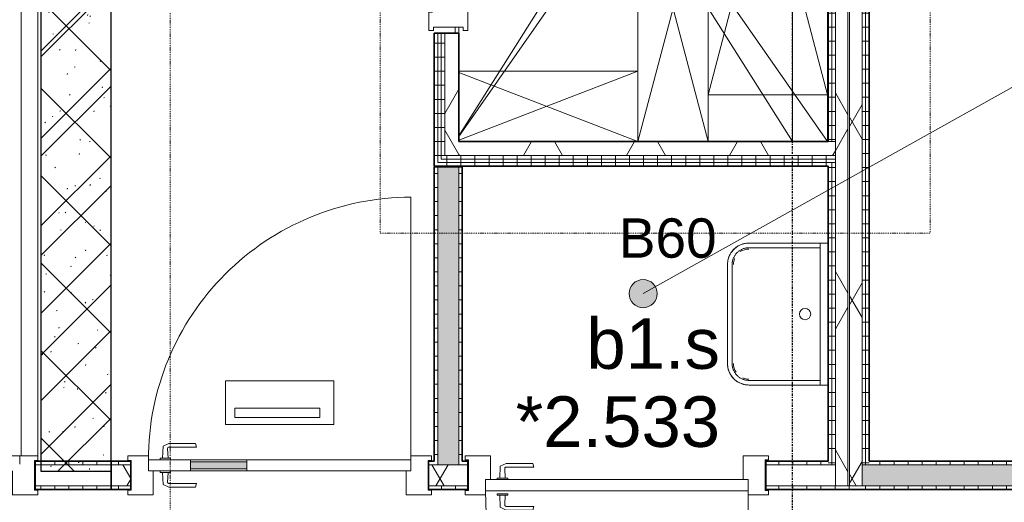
# Model space of a CAD drawing. Header units: millimetres. Extents: x -80560 to 110805, y -11020 to 52719.
# Tile 132 of 182: x 59145 to 62649, y 39604 to 41321. Entities that reach past the tile are written whole.
import ezdxf

# ---------------------------------------------------------------- set-up
doc = ezdxf.new("R2010")
doc.units = ezdxf.units.MM
doc.linetypes.add('CENTER2', pattern=[20, 8, -4, 4, -4])
doc.linetypes.add('DASHDOT2', pattern=[8, 4, -2, 0, -2])
for name, color, linetype, lineweight in [('A-ANNO-NOTE', 131, 'Continuous', 18), ('A-AREA-IDEN', 2, 'Continuous', 9), ('A-DETL', 90, 'Continuous', 18), ('A-DETL-GENF', 92, 'Continuous', 18), ('A-DETL-MBND', 5, 'Continuous', 18), ('A-DOOR', 31, 'Continuous', 18), ('A-FLOR', 192, 'Continuous', 18), ('A-FLOR-OTLN', 51, 'Continuous', 18), ('A-GLAZ', 151, 'Continuous', 18), ('A-GLAZ-IDEN', 152, 'Continuous', 18), ('A-WALL', 113, 'Continuous', 35), ('A-WALL-PATT', 111, 'Continuous', 35), ('I-WALL', 2, 'Continuous', 18), ('P-SANR-FIXT', 6, 'Continuous', 18), ('S-GRID', 1, 'Continuous', 9)]:
    doc.layers.add(name, color=color, linetype=linetype, lineweight=lineweight)
doc.styles.add('Arial', font='arial.ttf', dxfattribs={"height": 180})
doc.styles.add('Arial_1', font='arial.ttf', dxfattribs={"height": 140})
pattern_1 = [(90, (60746.07, 39650), (-50, -2e-13), [])]
pattern_2 = [(60, (24894.82, 0), (-274.963, 158.75), []), (120, (24894.82, 0), (-274.963, -158.75), [])]
pattern_3 = [(3e-13, (62022.32, 43744.75), (-2e-13, 50), [])]
pattern_4 = [(180, (60719.82, 40273.75), (1e-13, -50), [])]
pattern_5 = [(90, (61364.82, 40800), (-50, -2e-13), [])]
pattern_6 = [(270, (70106.07, 39750), (50, 2e-13), [])]
pattern_7 = [(270, (57919.82, 39750), (50, -4e-13), [])]
pattern_8 = [(2e-13, (60619.82, 41837.5), (-2e-13, 50), [])]

# ---------------------------------------------------------------- blocks, each defined once
blk = doc.blocks.new('19112_SW_LeonardoCollege_R2020_rvt-1-DO_02 tweede verdieping')
at = {"layer": 'A-WALL-PATT', "lineweight": 5}
h = blk.add_hatch(dxfattribs=at)
h.set_pattern_fill('FP_176', color=10, angle=45, style=0, pattern_type=2)
h.set_pattern_definition([(135, (34575, 43632.5), (-155.563, -155.563), []), (225, (34575, 43632.5), (155.563, -155.563), [])])
h.paths.add_polyline_path([(34575, 39715), (34575, 47550), (34325, 47550), (34325, 39715)], flags=0)
at = {"color": 10, "lineweight": 5}
for p, q in [((35812.5, 40907.3), (37000, 42787.5)), ((35812.5, 42767.7), (37000, 40887.5))]:
    blk.add_line(p, q, dxfattribs=at)
at = {"layer": 'A-FLOR', "color": 250, "lineweight": 9}
blk.add_line((37000, 42787.5), (37000, 40887.5), dxfattribs=at)
at = {"layer": 'I-WALL', "color": 50, "lineweight": 25}
for p, q in [((34325, 47550), (34325, 39715)), ((34575, 39715), (34575, 47550)), ((34325, 39715), (34575, 39715))]:
    blk.add_line(p, q, dxfattribs=at)
blk = doc.blocks.new('95251-Leonardo College Leiden_rvt-1-DO_02 tweede verdieping')
at = {"layer": 'A-WALL-PATT', "lineweight": 9}
h = blk.add_hatch(dxfattribs=at)
h.set_pattern_fill('FP_187', color=55, style=0, pattern_type=2)
h.set_pattern_definition([(45, (0, 0), (-176.7767, 176.7767), []), (17, (0, 0), (51.37877, 156.87645), [3.353, -159.647, 3.353, -88.647, -134]), (17, (0, 0), (51.37877, 156.87645), [-255, 3.353, -130.647]), (48, (0, 0), (-36.014, 160.26226), [3.353, -158.647, 3.353, -160.647, -132]), (48, (0, 0), (-36.014, 160.26226), [-326, 3.353, -128.647]), (71, (0, 0), (-94.825, 133.12483), [3.353, -156.647, 3.353, -87.247, -131]), (71, (0, 0), (-94.825, 133.12483), [-250.6, 3.353, -127.647])])
h.paths.add_polyline_path([(34325, 39715), (34575, 39715), (34575, 43437.5), (34570, 43437.5), (34570, 43487.5), (34330, 43487.5), (34330, 43437.5), (34325, 43437.5), (34325, 39749.4)], flags=0)
at = {"layer": 'A-WALL', "color": 130, "lineweight": 5}
for p, q in [((34325, 43437.5), (34325, 39715)), ((34575, 39715), (34575, 43437.5)), ((34325, 39715), (34575, 39715))]:
    blk.add_line(p, q, dxfattribs=at)
blk = doc.blocks.new('32_n3o_deur_enkel - 90x139_17_K_930_2410x1080-34136921-DO_02 tweede verdieping')
at = {"layer": 'A-GLAZ'}
for p, q in [((-540, 69.5), (-450, 69.5)), ((-540, 54.5), (-540, 69.5)), ((-528, 54.5), (-540, 54.5)), ((-528, -54.5), (-528, 54.5)), ((-450, 69.5), (-450, -15.5)), ((450, 69.5), (540, 69.5)), ((450, -15.5), (450, 69.5)), ((528, 54.5), (528, -54.5)), ((540, 54.5), (528, 54.5)), ((540, 69.5), (540, 54.5)), ((-540, -54.5), (-528, -54.5)), ((-540, -69.5), (-540, -54.5)), ((-467, -69.5), (-540, -69.5)), ((-467, -55.5), (-467, -69.5)), ((467, -69.5), (467, -55.5)), ((540, -69.5), (467, -69.5)), ((528, -54.5), (540, -54.5)), ((540, -54.5), (540, -69.5))]:
    blk.add_line(p, q, dxfattribs=at)
blk = doc.blocks.new('30_n3o_deur_dicht - 40mm_draai_LS-31987325-DO_02 tweede verdieping')
at = {"layer": 'A-DOOR'}
for p, q in [((-934, -40), (-934, 0)), ((-934, 0), (0, 0)), ((0, 0), (0, -40)), ((0, -40), (-934, -40))]:
    blk.add_line(p, q, dxfattribs=at)
blk = doc.blocks.new('30_n3o_beslag_deurkruk_met_schild - std-887349-DO_02 tweede verdieping')
at = {"layer": 'A-DOOR'}
for p, q in [((-10, 5), (-7.8, 48.4)), ((-7.8, 48.4), (12.7, 58)), ((8.3, 39.7), (10, 5)), ((12.7, 58), (108, 58)), ((111, 45), (13.3, 45)), ((108, 58), (111, 45)), ((18.5, 5), (-18.5, 5)), ((-18.5, 5), (-18.5, 0)), ((18.5, 0), (18.5, 5))]:
    blk.add_line(p, q, dxfattribs=at)
at = {"layer": 'A-DOOR', "flags": 128}
blk.add_lwpolyline([(13.3, 45), (11.3, 44.6), (9.6, 43.4), (8.6, 41.7), (8.3, 39.7)], dxfattribs=at)
blk = doc.blocks.new('30_n3o_beslag_deurkruk_met_schild - std-V364-DO_02 tweede verdieping')
at = {"layer": 'A-DOOR'}
for p, q in [((18.5, 0), (-18.5, 0)), ((-18.5, 0), (-18.5, -5)), ((18.5, -5), (18.5, 0)), ((-18.5, -5), (18.5, -5)), ((-7.8, -48.4), (-10, -5)), ((10, -5), (8.3, -39.7)), ((12.7, -58), (-7.8, -48.4)), ((108, -58), (12.7, -58)), ((13.3, -45), (111, -45)), ((111, -45), (108, -58))]:
    blk.add_line(p, q, dxfattribs=at)
at = {"layer": 'A-DOOR', "flags": 128}
blk.add_lwpolyline([(8.3, -39.7), (8.6, -41.7), (9.6, -43.4), (11.3, -44.6), (13.3, -45)], dxfattribs=at)
blk = doc.blocks.new('00_n3o_symbool_swingangle - std-31756284-DO_02 tweede verdieping')
at = {"layer": 'A-DOOR'}
blk.add_line((-415, 10), (-415, 944), dxfattribs=at)
blk.add_arc((-415, 10), 934, 360, 90, dxfattribs=at)
blk = doc.blocks.new('32_n3o_deur_enkel - 90x139_17_K_930_2410x1080_deur vv glasstrook_Deur_ extra kierdichting en valdorpel-34136920-DO_02 tweede verdieping')
at = {"layer": 'A-GLAZ'}
for p, q in [((-467, 69.5), (-540, 69.5)), ((-540, 69.5), (-540, 52.5)), ((-540, 52.5), (-528, 52.5)), ((-528, 52.5), (-528, -52.5)), ((-467, 55.5), (-467, 69.5)), ((540, 69.5), (467, 69.5)), ((467, 69.5), (467, 55.5)), ((528, -52.5), (528, 52.5)), ((528, 52.5), (540, 52.5)), ((540, 52.5), (540, 69.5)), ((-450, -69.5), (-450, 15.5)), ((450, 15.5), (450, -69.5)), ((-528, -52.5), (-540, -52.5)), ((-540, -52.5), (-540, -69.5)), ((-540, -69.5), (-450, -69.5)), ((450, -69.5), (540, -69.5)), ((540, -52.5), (528, -52.5)), ((540, -69.5), (540, -52.5))]:
    blk.add_line(p, q, dxfattribs=at)
blk = doc.blocks.new('30_n3o_deur_glasstrook - 40mm_draai_LS-32157152-DO_02 tweede verdieping')
at = {"layer": 'A-DOOR'}
blk.add_hatch(color=256, dxfattribs=at).paths.add_polyline_path([(-584, 8), (-584, 32), (-784, 32), (-784, 8)], flags=0)
for p, q in [((-660.1, 165), (-660.1, 320.7)), ((-660.1, 320.7), (-273.9, 320.7)), ((-273.9, 320.7), (-273.9, 165)), ((-626.8, 190), (-626.8, 223.3)), ((-626.8, 223.3), (-323.9, 223.3)), ((-323.9, 223.3), (-323.9, 190)), ((-323.9, 190), (-626.8, 190)), ((-273.9, 165), (-660.1, 165)), ((-784, 40), (-934, 40)), ((-934, 40), (-934, 0)), ((-784, 0), (-784, 40)), ((-784, 40), (-584, 40)), ((0, 40), (-584, 40)), ((-584, 40), (-584, 0)), ((0, 0), (0, 40)), ((-934, 0), (-784, 0)), ((-584, 32), (-784, 32)), ((-784, 32), (-784, 8)), ((-784, 8), (-584, 8)), ((-584, 0), (-784, 0)), ((-584, 8), (-584, 32)), ((-584, 0), (0, 0))]:
    blk.add_line(p, q, dxfattribs=at)
blk = doc.blocks.new('30_n3o_beslag_deurkruk_met_schild - std-875116-DO_02 tweede verdieping')
at = {"layer": 'A-DOOR'}
for p, q in [((-18.5, 0), (-18.5, -5)), ((18.5, -5), (18.5, 0)), ((-18.5, -5), (18.5, -5)), ((-7.8, -48.4), (-10, -5)), ((10, -5), (8.3, -39.7)), ((12.7, -58), (-7.8, -48.4)), ((108, -58), (12.7, -58)), ((13.3, -45), (111, -45)), ((111, -45), (108, -58))]:
    blk.add_line(p, q, dxfattribs=at)
at = {"layer": 'A-DOOR', "flags": 128}
blk.add_lwpolyline([(8.3, -39.7), (8.6, -41.7), (9.6, -43.4), (11.3, -44.6), (13.3, -45)], dxfattribs=at)
blk = doc.blocks.new('00_n3o_symbool_swingangle - std-31742550-DO_02 tweede verdieping')
at = {"layer": 'A-DOOR'}
blk.add_line((-415, 0), (-415, -934), dxfattribs=at)
blk.add_arc((-415, 0), 934, 270, 0, dxfattribs=at)
blk = doc.blocks.new('32_n3o_deur_enkel met zijlicht - 90x139_17_K_980_2410x2555_deur volglas_60 min_zs_noodtrap-34330938-DO_02 tweede verdieping')
at = {"layer": 'A-GLAZ'}
for p, q in [((-1277.5, 69.5), (-1187.5, 69.5)), ((-1277.5, 52.5), (-1277.5, 69.5)), ((-1265.5, 52.5), (-1277.5, 52.5)), ((-1265.5, -52.5), (-1265.5, 52.5)), ((-1187.5, 69.5), (-1187.5, -15.5)), ((-132.5, 69.5), (-1187.5, 69.5)), ((-132.5, 69.5), (-42.5, 69.5)), ((-132.5, -15.5), (-132.5, 69.5)), ((-42.5, 69.5), (-42.5, -15.5)), ((1187.5, 69.5), (1277.5, 69.5)), ((1187.5, -15.5), (1187.5, 69.5)), ((1265.5, 52.5), (1265.5, -52.5)), ((1277.5, 52.5), (1265.5, 52.5)), ((1277.5, 69.5), (1277.5, 52.5)), ((-1277.5, -52.5), (-1265.5, -52.5)), ((-1277.5, -69.5), (-1277.5, -52.5)), ((-1212.5, -69.5), (-1277.5, -69.5)), ((-1212.5, -39.5), (-1212.5, -69.5)), ((-1212.5, -69.5), (-107.5, -69.5)), ((-107.5, -69.5), (-107.5, -39.5)), ((-67.5, -69.5), (-107.5, -69.5)), ((-67.5, -55.5), (-67.5, -69.5)), ((1212.5, -69.5), (1212.5, -55.5)), ((1277.5, -69.5), (1212.5, -69.5)), ((1265.5, -52.5), (1277.5, -52.5)), ((1277.5, -52.5), (1277.5, -69.5))]:
    blk.add_line(p, q, dxfattribs=at)
blk = doc.blocks.new('32_n3o_deur_enkel - 90x139_25_K_980_2410x1114_60-32487466-DO_02 tweede verdieping')
at = {"layer": 'A-GLAZ'}
for p, q in [((-490, 63.25), (-555, 63.25)), ((-555, 63.25), (-555, 46.25)), ((-555, 46.25), (-543, 46.25)), ((-543, 46.25), (-543, -58.75)), ((-490, 49.25), (-490, 63.25)), ((555, 63.25), (490, 63.25)), ((490, 63.25), (490, 49.25)), ((543, -58.75), (543, 46.25)), ((543, 46.25), (555, 46.25)), ((555, 46.25), (555, 63.25)), ((-465, -75.75), (-465, 9.25)), ((465, 9.25), (465, -75.75)), ((-543, -58.75), (-555, -58.75)), ((-555, -58.75), (-555, -75.75)), ((555, -58.75), (543, -58.75)), ((555, -75.75), (555, -58.75)), ((-555, -75.75), (-465, -75.75)), ((465, -75.75), (555, -75.75))]:
    blk.add_line(p, q, dxfattribs=at)
blk = doc.blocks.new('74_n3o_uitstortgootsteen - 505x360-1026436-DO_02 tweede verdieping')
at = {"layer": 'P-SANR-FIXT'}
for p, q in [((-252.5, 358.8), (-252.5, 330.2)), ((252.5, 330.2), (252.5, 358.8)), ((-252.5, 330.2), (-252.5, 76.2)), ((-252.5, 330.2), (-252.5, 76.2)), ((-202.5, 330.2), (-252.5, 330.2)), ((-236, 76.2), (-236, 330.2)), ((202.5, 330.2), (-202.5, 330.2)), ((252.5, 330.2), (202.5, 330.2)), ((236, 330.2), (236, 76.2)), ((252.5, 76.2), (252.5, 330.2)), ((252.5, 76.2), (252.5, 330.2)), ((176.3, 16.5), (-176.3, 16.5)), ((-176.3, 0), (176.3, 0)), ((-176.3, 0), (176.3, 0))]:
    blk.add_line(p, q, dxfattribs=at)
at = {"layer": 'P-SANR-FIXT', "flags": 128}
for points in [[(-252.5, 76.2), (-252.4, 73.2), (-252.3, 70.1), (-252, 67.1), (-251.5, 64.1), (-251, 61.1), (-250.3, 58.1), (-249.5, 55.1), (-248.6, 52.2), (-247.6, 49.4), (-246.5, 46.5), (-245.2, 43.7), (-243.9, 41), (-242.4, 38.3), (-240.9, 35.7), (-239.2, 33.2), (-237.4, 30.7), (-235.6, 28.3), (-233.6, 26), (-231.5, 23.7), (-229.4, 21.5), (-227.2, 19.5), (-224.9, 17.5), (-222.5, 15.6), (-220, 13.8), (-217.5, 12.1), (-214.9, 10.5), (-212.2, 9), (-209.5, 7.6), (-206.7, 6.3), (-203.9, 5.2), (-201, 4.1), (-198.1, 3.2), (-195.2, 2.4), (-192.2, 1.7), (-189.3, 1.1), (-186.2, 0.7), (-183.2, 0.3), (-180.2, 0.1), (-177.1, 0), (-176.3, 0)], [(-176.3, 16.5), (-178.7, 16.6), (-181.1, 16.7), (-183.4, 17), (-185.8, 17.3), (-188.2, 17.7), (-190.5, 18.2), (-192.8, 18.8), (-195.1, 19.6), (-197.3, 20.3), (-199.5, 21.2), (-201.7, 22.2), (-203.9, 23.3), (-206, 24.4), (-208, 25.6), (-210, 26.9), (-211.9, 28.3), (-213.8, 29.8), (-215.7, 31.3), (-217.4, 32.9), (-219.1, 34.6), (-220.7, 36.4), (-222.3, 38.2), (-223.8, 40), (-225.2, 42), (-226.5, 44), (-227.8, 46), (-228.9, 48.1), (-230, 50.2), (-231, 52.4), (-231.9, 54.6), (-232.7, 56.8), (-233.5, 59.1), (-234.1, 61.4), (-234.7, 63.7), (-235.1, 66.1), (-235.5, 68.4), (-235.7, 70.8), (-235.9, 73.2), (-236, 75.6), (-236, 76.2)], [(176.3, 0), (179.3, 0.1), (182.4, 0.2), (185.4, 0.5), (188.4, 1), (191.4, 1.5), (194.4, 2.2), (197.4, 3), (200.3, 3.9), (203.1, 4.9), (206, 6), (208.8, 7.3), (211.5, 8.6), (214.2, 10.1), (216.8, 11.6), (219.3, 13.3), (221.8, 15.1), (224.2, 16.9), (226.5, 18.9), (228.8, 21), (231, 23.1), (233, 25.3), (235, 27.6), (236.9, 30), (238.7, 32.5), (240.4, 35), (242, 37.6), (243.5, 40.3), (244.9, 43), (246.2, 45.8), (247.3, 48.6), (248.4, 51.5), (249.3, 54.4), (250.1, 57.3), (250.8, 60.3), (251.4, 63.2), (251.8, 66.3), (252.2, 69.3), (252.4, 72.3), (252.5, 75.4), (252.5, 76.2)], [(236, 76.2), (235.9, 73.8), (235.8, 71.4), (235.5, 69.1), (235.2, 66.7), (234.8, 64.3), (234.3, 62), (233.7, 59.7), (232.9, 57.4), (232.2, 55.2), (231.3, 53), (230.3, 50.8), (229.2, 48.6), (228.1, 46.5), (226.9, 44.5), (225.6, 42.5), (224.2, 40.6), (222.7, 38.7), (221.2, 36.8), (219.6, 35.1), (217.9, 33.4), (216.1, 31.8), (214.3, 30.2), (212.5, 28.7), (210.5, 27.3), (208.5, 26), (206.5, 24.7), (204.4, 23.6), (202.3, 22.5), (200.1, 21.5), (197.9, 20.6), (195.7, 19.8), (193.4, 19), (191.1, 18.4), (188.8, 17.8), (186.4, 17.4), (184.1, 17), (181.7, 16.8), (179.3, 16.6), (176.9, 16.5), (176.3, 16.5)]]:
    blk.add_lwpolyline(points, dxfattribs=at)
at = {"layer": 'P-SANR-FIXT'}
for centre, radius, start, end in [((0, 276.3), 20, 0, 180), ((0, 276.3), 20, 180, 360), ((-176.3, 76.2), 76.2, 180, 270), ((-176.3, 76.2), 59.7, 180, 195.8619), ((-176.3, 76.2), 59.7, 180, 195.8613), ((-176.3, 76.2), 55.1, 180, 213.742), ((176.3, 76.2), 76.2, 270, 360), ((176.3, 76.2), 55.1, 337.5, 0), ((176.3, 76.2), 59.7, 344.1381, 360), ((176.3, 76.2), 59.7, 344.1387, 0), ((-176.3, 76.2), 55.1, 247.5, 270), ((-176.3, 76.2), 59.7, 254.1381, 270), ((-176.3, 76.2), 59.7, 254.1387, 270), ((176.3, 76.2), 55.1, 270, 303.742), ((176.3, 76.2), 59.7, 270, 285.8619), ((176.3, 76.2), 59.7, 270, 285.8613)]:
    blk.add_arc(centre, radius, start, end, dxfattribs=at)
blk = doc.blocks.new('01_n3o_symbool_lijn_met_tekst - brandwerend_B60-32162748-DO_02 tweede verdieping')
at = {"layer": 'A-DETL-GENF', "color": 3, "linetype": 'DASHDOT2'}
blk.add_line((0, 0), (1957.3, 0), dxfattribs=at)
blk = doc.blocks.new('01_n3o_symbool_lijn_met_tekst - brandwerend_B60-31177811-DO_02 tweede verdieping')
at = {"layer": 'A-DETL-GENF', "color": 3, "linetype": 'DASHDOT2'}
blk.add_line((0, 0), (2551.3, 0), dxfattribs=at)
blk = doc.blocks.new('01_n3o_symbool_lijn_met_tekst - brandwerend_B60-31157512-DO_02 tweede verdieping')
at = {"layer": 'A-DETL-GENF', "color": 3, "linetype": 'DASHDOT2'}
blk.add_line((0, 0), (8362.5, 0), dxfattribs=at)

msp = doc.modelspace()

# ---------------------------------------------------------------- hatches: boundary and pattern name
at = {"layer": 'A-AREA-IDEN'}
h = msp.add_hatch(color=256, dxfattribs=at)
edge = h.paths.add_edge_path(flags=0)
edge.add_arc((61363.4, 40346.3), 50, 0, 360)
at = {"layer": 'A-WALL-PATT', "lineweight": 18}
h = msp.add_hatch(dxfattribs=at)
h.set_pattern_fill('FP_32', color=256, angle=90, style=0, pattern_type=2)
h.set_pattern_definition(pattern_3)
h.paths.add_polyline_path([(62022.3, 39737.5), (62034.8, 39737.5), (62034.8, 40812.5), (62022.3, 40812.5), (62022.3, 39750)], flags=0)
h.paths.add_polyline_path([(62034.8, 40887.5), (62034.8, 42787.5), (62022.3, 42787.5), (62022.3, 40887.5)], flags=0)
h.paths.add_polyline_path([(62034.8, 42862.5), (62034.8, 47839.5), (62022.3, 47839.5), (62022.3, 42862.5)], flags=0)
h = msp.add_hatch(dxfattribs=at)
h.set_pattern_fill('FP_32', color=256, angle=90, style=0, pattern_type=2)
h.set_pattern_definition(pattern_3)
h.paths.add_polyline_path([(62047.3, 39737.5), (62047.3, 40812.5), (62034.8, 40812.5), (62034.8, 39737.5)], flags=0)
h.paths.add_polyline_path([(62047.3, 40887.5), (62047.3, 42787.5), (62034.8, 42787.5), (62034.8, 40887.5)], flags=0)
h.paths.add_polyline_path([(62034.8, 42862.5), (62047.3, 42862.5), (62047.3, 47839.5), (62034.8, 47839.5), (62034.8, 42915.4)], flags=0)
h = msp.add_hatch(dxfattribs=at)
h.set_pattern_fill('FP_2', color=256, style=0, pattern_type=2)
h.set_pattern_definition(pattern_2)
h.paths.add_polyline_path([(62047.3, 39662.5), (62092.3, 39662.5), (62092.3, 47839.5), (62047.3, 47839.5), (62047.3, 39737.5)], flags=0)
h = msp.add_hatch(dxfattribs=at)
h.set_pattern_fill('FP_2', color=256, style=0, pattern_type=2)
h.set_pattern_definition(pattern_2)
h.paths.add_polyline_path([(62142.3, 39662.5), (62142.3, 47839.5), (62097.3, 47839.5), (62097.3, 39662.5)], flags=0)
h = msp.add_hatch(dxfattribs=at)
h.set_pattern_fill('FP_32', color=256, angle=90, style=0, pattern_type=2)
h.set_pattern_definition(pattern_3)
h.paths.add_polyline_path([(62154.8, 39650), (62154.8, 39662.5), (62142.3, 39662.5), (62142.3, 39650), (62145.9, 39650)], flags=0)
h.paths.add_polyline_path([(62142.3, 39737.5), (62154.8, 39737.5), (62154.8, 47839.5), (62142.3, 47839.5), (62142.3, 39916)], flags=0)
h = msp.add_hatch(dxfattribs=at)
h.set_pattern_fill('FP_32', color=256, angle=90, style=0, pattern_type=2)
h.set_pattern_definition(pattern_3)
h.paths.add_polyline_path([(62167.3, 39650), (62167.3, 39662.5), (62154.8, 39662.5), (62154.8, 39650)], flags=0)
h.paths.add_polyline_path([(62167.3, 39737.5), (62167.3, 47839.5), (62154.8, 47839.5), (62154.8, 39737.5)], flags=0)
h = msp.add_hatch(dxfattribs=at)
h.set_pattern_fill('FP_101', color=256, angle=90, style=0, pattern_type=2)
h.set_pattern_definition(pattern_8)
h.paths.add_polyline_path([(60619.8, 40800), (60632.3, 40800), (60632.3, 41272.5), (60619.8, 41272.5), (60619.8, 40915.8)], flags=0)
h.paths.add_polyline_path([(60619.8, 42402.5), (60632.3, 42402.5), (60632.3, 42875), (60619.8, 42875)], flags=0)
h = msp.add_hatch(dxfattribs=at)
h.set_pattern_fill('FP_101', color=256, angle=90, style=0, pattern_type=2)
h.set_pattern_definition(pattern_8)
h.paths.add_polyline_path([(60644.8, 40812.5), (60644.8, 41272.5), (60632.3, 41272.5), (60632.3, 40812.5)], flags=0)
h.paths.add_polyline_path([(60632.3, 42402.5), (60644.8, 42402.5), (60644.8, 42862.5), (60632.3, 42862.5)], flags=0)
h = msp.add_hatch(dxfattribs=at)
h.set_pattern_fill('FP_101', color=256, angle=90, style=0, pattern_type=2)
h.set_pattern_definition(pattern_8)
h.paths.add_polyline_path([(60644.8, 40825), (60657.3, 40825), (60657.3, 41272.5), (60644.8, 41272.5), (60644.8, 40915.8)], flags=0)
h.paths.add_polyline_path([(60644.8, 42402.5), (60657.3, 42402.5), (60657.3, 42850), (60644.8, 42850)], flags=0)
h = msp.add_hatch(dxfattribs=at)
h.set_pattern_fill('FP_2', color=256, style=0, pattern_type=2)
h.set_pattern_definition(pattern_2)
h.paths.add_polyline_path([(60707.3, 40837.5), (60707.3, 41272.5), (60657.3, 41272.5), (60657.3, 40837.5), (60677.6, 40837.5)], flags=0)
h.paths.add_polyline_path([(60707.3, 42402.5), (60707.3, 42837.5), (60657.3, 42837.5), (60657.3, 42402.5), (60677.6, 42402.5)], flags=0)
h = msp.add_hatch(dxfattribs=at)
h.set_pattern_fill('FP_2', color=256, style=0, pattern_type=2)
h.set_pattern_definition(pattern_2)
h.paths.add_polyline_path([(61852.3, 40837.5), (62047.3, 40837.5), (62047.3, 40887.5), (60707.3, 40887.5), (60707.3, 40837.5), (61264.9, 40837.5)], flags=0)
h = msp.add_hatch(dxfattribs=at)
h.set_pattern_fill('FP_48', color=256, angle=90, style=0, pattern_type=2)
h.set_pattern_definition(pattern_5)
h.paths.add_polyline_path([(62034.8, 40812.5), (62047.3, 40812.5), (62047.3, 40825), (60644.8, 40825), (60644.8, 40812.5), (62022.3, 40812.5)], flags=0)
h = msp.add_hatch(dxfattribs=at)
h.set_pattern_fill('FP_48', color=256, angle=90, style=0, pattern_type=2)
h.set_pattern_definition(pattern_5)
h.paths.add_polyline_path([(60657.3, 40825), (62047.3, 40825), (62047.3, 40837.5), (60657.3, 40837.5)], flags=0)
h = msp.add_hatch(dxfattribs=at)
h.set_pattern_fill('FP_47', color=256, angle=90, style=0, pattern_type=2)
h.set_pattern_definition(pattern_4)
h.paths.add_polyline_path([(60632.3, 39750), (60632.3, 40797.5), (60619.8, 40797.5), (60619.8, 39750)], flags=0)
h = msp.add_hatch(dxfattribs=at)
h.set_pattern_fill('FP_48', color=256, angle=90, style=0, pattern_type=2)
h.set_pattern_definition(pattern_5)
h.paths.add_polyline_path([(62022.3, 40800), (62022.3, 40812.5), (60632.3, 40812.5), (60632.3, 40800), (61852.3, 40800)], flags=0)
at = {"layer": 'A-WALL-PATT', "lineweight": 5}
msp.add_hatch(color=256, dxfattribs=at).paths.add_polyline_path([(60632.3, 39737.5), (60707.3, 39737.5), (60707.3, 40797.5), (60632.3, 40797.5), (60632.3, 39750)], flags=0)
at = {"layer": 'A-WALL-PATT', "lineweight": 18}
h = msp.add_hatch(dxfattribs=at)
h.set_pattern_fill('FP_47', color=256, angle=90, style=0, pattern_type=2)
h.set_pattern_definition(pattern_4)
h.paths.add_polyline_path([(60719.8, 39750), (60719.8, 40797.5), (60707.3, 40797.5), (60707.3, 39750)], flags=0)
h = msp.add_hatch(dxfattribs=at)
h.set_pattern_fill('FP_97', color=256, angle=90, style=0, pattern_type=2)
h.set_pattern_definition(pattern_7)
h.paths.add_polyline_path([(56369.8, 39737.5), (56664.8, 39737.5), (56664.8, 39750), (56369.8, 39749.4)], flags=0)
h.paths.add_polyline_path([(59209.2, 39737.5), (59469.8, 39737.5), (59469.8, 39750), (59199.8, 39750), (59199.8, 39737.5)], flags=0)
h = msp.add_hatch(dxfattribs=at)
h.set_pattern_fill('FP_2', color=256, style=0, pattern_type=2)
h.set_pattern_definition(pattern_2)
h.paths.add_polyline_path([(56369.8, 39662.5), (56664.8, 39662.5), (56664.8, 39737.5), (56369.8, 39737.5)], flags=0)
h.paths.add_polyline_path([(59199.8, 39662.5), (59469.8, 39662.5), (59469.8, 39737.5), (59199.8, 39737.5)], flags=0)
h = msp.add_hatch(dxfattribs=at)
h.set_pattern_fill('FP_29', color=256, angle=90, style=0, pattern_type=2)
h.set_pattern_definition(pattern_1)
h.paths.add_polyline_path([(61852.3, 39737.5), (62022.3, 39737.5), (62022.3, 39750), (61799.8, 39750), (61799.8, 39737.5)], flags=0)
h.paths.add_polyline_path([(60599.8, 39737.5), (60632.3, 39737.5), (60632.3, 39750), (60599.8, 39750)], flags=0)
h.paths.add_polyline_path([(60707.3, 39737.5), (60739.8, 39737.5), (60739.8, 39750), (60707.3, 39750)], flags=0)
h.paths.add_polyline_path([(59469.8, 39737.5), (59539.8, 39737.5), (59539.8, 39750), (59469.8, 39749.4)], flags=0)
h = msp.add_hatch(dxfattribs=at)
h.set_pattern_fill('FP_2', color=256, style=0, pattern_type=2)
h.set_pattern_definition(pattern_2)
h.paths.add_polyline_path([(59469.8, 39662.5), (59539.8, 39662.5), (59539.8, 39737.5), (59469.8, 39737.5)], flags=0)
h.paths.add_polyline_path([(60599.8, 39662.5), (60739.8, 39662.5), (60739.8, 39737.5), (60599.8, 39737.5)], flags=0)
h.paths.add_polyline_path([(61799.8, 39662.5), (62047.3, 39662.5), (62047.3, 39737.5), (61799.8, 39737.5)], flags=0)
at = {"layer": 'A-WALL-PATT', "lineweight": 5}
h = msp.add_hatch(color=256, dxfattribs=at)
h.paths.add_polyline_path([(78024.8, 39662.5), (78057.3, 39662.5), (78057.3, 39737.5), (78024.8, 39737.5)], flags=0)
h.paths.add_polyline_path([(75948.5, 39662.5), (75974.8, 39662.5), (75974.8, 39737.5), (74744.8, 39737.5), (74744.8, 39662.5), (74773.8, 39662.5)], flags=0)
h.paths.add_polyline_path([(72424.4, 39662.5), (72694.8, 39662.5), (72694.8, 39737.5), (70114.8, 39737.5), (70114.8, 39662.5), (71249.8, 39662.5)], flags=0)
h.paths.add_polyline_path([(66624.8, 39662.5), (66814.8, 39662.5), (66814.8, 39737.5), (66624.8, 39737.5)], flags=0)
h.paths.add_polyline_path([(68064.8, 39662.5), (68064.8, 39737.5), (67874.8, 39737.5), (67874.8, 39662.5)], flags=0)
h.paths.add_polyline_path([(64817.3, 39662.5), (65564.8, 39662.5), (65564.8, 39737.5), (64817.3, 39737.5)], flags=0)
h.paths.add_polyline_path([(62167.3, 39662.5), (62767.3, 39662.5), (62767.3, 39737.5), (62142.3, 39737.5), (62142.3, 39662.5), (62154.8, 39662.5)], flags=0)
at = {"layer": 'A-WALL-PATT', "lineweight": 18}
h = msp.add_hatch(dxfattribs=at)
h.set_pattern_fill('FP_95', color=256, angle=-270, style=0, pattern_type=2)
h.set_pattern_definition(pattern_6)
h.paths.add_polyline_path([(78044.8, 39737.5), (78044.8, 39750), (78024.8, 39749.4), (78024.8, 39737.5)], flags=0)
h.paths.add_polyline_path([(75357.3, 39737.5), (75357.3, 39750), (74744.8, 39750), (74744.8, 39737.5), (74773.8, 39737.5)], flags=0)
h.paths.add_polyline_path([(75432.3, 39737.5), (75974.8, 39737.5), (75974.8, 39750), (75432.3, 39750)], flags=0)
h.paths.add_polyline_path([(72424.4, 39737.5), (72694.8, 39737.5), (72694.8, 39750), (70114.8, 39750), (70114.8, 39737.5), (71249.8, 39737.5)], flags=0)
h.paths.add_polyline_path([(68064.8, 39737.5), (68064.8, 39750), (68032.3, 39750), (68032.3, 39737.5)], flags=0)
h.paths.add_polyline_path([(66814.8, 39737.5), (66814.8, 39750), (66732.3, 39750), (66732.3, 39737.5)], flags=0)
h.paths.add_polyline_path([(66624.8, 39737.5), (66657.3, 39737.5), (66657.3, 39750), (66624.8, 39750)], flags=0)
h.paths.add_polyline_path([(67957.3, 39737.5), (67957.3, 39750), (67874.8, 39750), (67874.8, 39737.5)], flags=0)
h.paths.add_polyline_path([(62767.3, 39737.5), (62767.3, 39750), (62167.3, 39750), (62167.3, 39737.5), (62439.6, 39737.5)], flags=0)
h.paths.add_polyline_path([(65376.3, 39737.5), (65564.8, 39737.5), (65564.8, 39750), (64817.3, 39750), (64817.3, 39737.5)], flags=0)
h = msp.add_hatch(dxfattribs=at)
h.set_pattern_fill('FP_97', color=256, angle=90, style=0, pattern_type=2)
h.set_pattern_definition(pattern_7)
h.paths.add_polyline_path([(56369.8, 39650), (56664.8, 39650), (56664.8, 39662.5), (56369.8, 39662.5)], flags=0)
h.paths.add_polyline_path([(59469.8, 39650), (59469.8, 39662.5), (59199.8, 39662.5), (59199.8, 39650), (59209.2, 39650)], flags=0)
h = msp.add_hatch(dxfattribs=at)
h.set_pattern_fill('FP_29', color=256, angle=90, style=0, pattern_type=2)
h.set_pattern_definition(pattern_1)
h.paths.add_polyline_path([(59502.9, 39650), (59539.8, 39650), (59539.8, 39662.5), (59469.8, 39662.5), (59469.8, 39650)], flags=0)
h.paths.add_polyline_path([(62022.3, 39650), (62142.3, 39650), (62142.3, 39662.5), (61799.8, 39662.5), (61799.8, 39650), (61852.3, 39650)], flags=0)
h.paths.add_polyline_path([(60677.6, 39650), (60739.8, 39650), (60739.8, 39662.5), (60599.8, 39662.5), (60599.8, 39650)], flags=0)
h = msp.add_hatch(dxfattribs=at)
h.set_pattern_fill('FP_95', color=256, angle=-270, style=0, pattern_type=2)
h.set_pattern_definition(pattern_6)
h.paths.add_polyline_path([(78044.8, 39650), (78044.8, 39662.5), (78024.8, 39662.5), (78024.8, 39650)], flags=0)
h.paths.add_polyline_path([(74744.8, 39650), (75974.8, 39650), (75974.8, 39662.5), (74744.8, 39662.5)], flags=0)
h.paths.add_polyline_path([(72694.8, 39650), (72694.8, 39662.5), (70114.8, 39662.5), (70114.8, 39650), (72424.4, 39650)], flags=0)
h.paths.add_polyline_path([(66624.8, 39650), (66814.8, 39650), (66814.8, 39662.5), (66624.8, 39662.5)], flags=0)
h.paths.add_polyline_path([(68064.8, 39650), (68064.8, 39662.5), (67874.8, 39662.5), (67874.8, 39650)], flags=0)
h.paths.add_polyline_path([(65564.8, 39650), (65564.8, 39662.5), (64817.3, 39662.5), (64817.3, 39650), (65376.3, 39650)], flags=0)
h.paths.add_polyline_path([(62439.6, 39650), (62767.3, 39650), (62767.3, 39662.5), (62167.3, 39662.5), (62167.3, 39650)], flags=0)

# ---------------------------------------------------------------- linework, layer by layer
at = {"layer": 'A-AREA-IDEN'}
msp.add_line((61363.4, 40346.3), (63469.8, 41524.7), dxfattribs=at)
msp.add_circle((61363.4, 40346.3), 50, dxfattribs=at)
at = {"layer": 'A-DETL'}
for p, q in [((62019.8, 42787.5), (60707.3, 40905.4)), ((62019.8, 42787.5), (62019.8, 40887.5)), ((60707.3, 42769.6), (62019.8, 40887.5)), ((62019.8, 42678.8), (61594.8, 41053.8)), ((61594.8, 42678.8), (62019.8, 41053.8)), ((61594.8, 41053.8), (61594.8, 42678.8)), ((62019.8, 42678.8), (62019.8, 41053.8)), ((61344.8, 40887.5), (61344.8, 41837.5)), ((61594.8, 40887.5), (61344.8, 41837.5)), ((61594.8, 41837.5), (61344.8, 40887.5)), ((61594.8, 41837.5), (61594.8, 40887.5)), ((60694.8, 41272.5), (60694.8, 41294.5)), ((61344.8, 41137.5), (60707.3, 40892.3)), ((60707.3, 41137.5), (61344.8, 41137.5)), ((61344.8, 41137.5), (61344.8, 40887.5)), ((60707.3, 41132.7), (61344.8, 40887.5)), ((62019.8, 41053.8), (61594.8, 41053.8))]:
    msp.add_line(p, q, dxfattribs=at)
at = {"layer": 'A-DETL-MBND'}
msp.add_line((60707.3, 41294.5), (60707.3, 41272.5), dxfattribs=at)
at = {"layer": 'A-FLOR'}
for p, q in [((62019.8, 42787.5), (62019.8, 40887.5)), ((60694.8, 41272.5), (60694.8, 41294.5))]:
    msp.add_line(p, q, dxfattribs=at)
at = {"layer": 'A-FLOR-OTLN'}
for p, q in [((59149.8, 43570), (59149.8, 39769.5)), ((59209.8, 43570), (59209.8, 39769.5)), ((59209.8, 39752.5), (59209.8, 39750)), ((59199.8, 39715), (59197.8, 39715))]:
    msp.add_line(p, q, dxfattribs=at)
at = {"layer": 'A-WALL', "lineweight": 18}
for p, q in [((62047.3, 47839.5), (62047.3, 39662.5)), ((62092.3, 47839.5), (62092.3, 39662.5)), ((62097.3, 47839.5), (62097.3, 39662.5)), ((62142.3, 39662.5), (62142.3, 47839.5)), ((62154.8, 47839.5), (62154.8, 39737.5)), ((62034.8, 42787.5), (62034.8, 40887.5)), ((60632.3, 41272.5), (60632.3, 40812.5)), ((60644.8, 41272.5), (60644.8, 40825)), ((60657.3, 41272.5), (60657.3, 40837.5)), ((62022.3, 40887.5), (62047.3, 40887.5)), ((62047.3, 40825), (60644.8, 40825)), ((62047.3, 40837.5), (60657.3, 40837.5)), ((62047.3, 40812.5), (60632.3, 40812.5)), ((60632.3, 40797.5), (60632.3, 39737.5)), ((60707.3, 40797.5), (60707.3, 39737.5)), ((62034.8, 40812.5), (62034.8, 39737.5)), ((59199.8, 39737.5), (59469.8, 39737.5)), ((59469.8, 39737.5), (59539.8, 39737.5)), ((60739.8, 39737.5), (60599.8, 39737.5)), ((61799.8, 39737.5), (62047.3, 39737.5)), ((62767.3, 39737.5), (62142.3, 39737.5)), ((59199.8, 39662.5), (59469.8, 39662.5)), ((59469.8, 39662.5), (59539.8, 39662.5)), ((60599.8, 39662.5), (60739.8, 39662.5)), ((61799.8, 39662.5), (62142.3, 39662.5)), ((62767.3, 39662.5), (62142.3, 39662.5)), ((62154.8, 39662.5), (62154.8, 39650))]:
    msp.add_line(p, q, dxfattribs=at)
at = {"layer": 'I-WALL', "lineweight": 35}
for p, q in [((62167.3, 39750), (62167.3, 47839.5)), ((62022.3, 42787.5), (62022.3, 40887.5)), ((60707.3, 41272.5), (60619.8, 41272.5)), ((60619.8, 41272.5), (60619.8, 40800)), ((60707.3, 40887.5), (60707.3, 41272.5)), ((62022.3, 40887.5), (60707.3, 40887.5)), ((60619.8, 40800), (62022.3, 40800)), ((60719.8, 40797.5), (60619.8, 40797.5)), ((60619.8, 40797.5), (60619.8, 39750)), ((60719.8, 39750), (60719.8, 40797.5)), ((62022.3, 40800), (62022.3, 39750)), ((59469.8, 39750), (59199.8, 39750)), ((59199.8, 39750), (59199.8, 39650)), ((59539.8, 39750), (59469.8, 39750)), ((59469.8, 39750), (59469.8, 39650)), ((59469.8, 39650), (59469.8, 39750)), ((59539.8, 39650), (59539.8, 39750)), ((60619.8, 39750), (60599.8, 39750)), ((60599.8, 39750), (60599.8, 39650)), ((60739.8, 39750), (60719.8, 39750)), ((60739.8, 39650), (60739.8, 39750)), ((62022.3, 39750), (61799.8, 39750)), ((61799.8, 39750), (61799.8, 39650)), ((62767.3, 39750), (62167.3, 39750)), ((59199.8, 39650), (59469.8, 39650)), ((59469.8, 39650), (59539.8, 39650)), ((60599.8, 39650), (60739.8, 39650)), ((61799.8, 39650), (62167.3, 39650)), ((62167.3, 39650), (62767.3, 39650))]:
    msp.add_line(p, q, dxfattribs=at)
at = {"layer": 'S-GRID', "linetype": 'CENTER2', "lineweight": 25}
msp.add_line((61894.8, 4383.3), (61894.8, 52119.1), dxfattribs=at)

# ---------------------------------------------------------------- block references
at = {"color": 250, "lineweight": 5}
for name in ['19112_SW_LeonardoCollege_R2020_rvt-1-DO_02 tweede verdieping', '95251-Leonardo College Leiden_rvt-1-DO_02 tweede verdieping']:
    msp.add_blockref(name, (24894.8, 0), dxfattribs=at)
at = {"layer": 'A-DETL-GENF', "color": 3, "linetype": 'DASHDOT2', "rotation": 269.9999999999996}
for name, p in [('01_n3o_symbool_lijn_met_tekst - brandwerend_B60-31157512-DO_02 tweede verdieping', (59679.8, 47800)), ('01_n3o_symbool_lijn_met_tekst - brandwerend_B60-31177811-DO_02 tweede verdieping', (60427.5, 43112.5)), ('01_n3o_symbool_lijn_met_tekst - brandwerend_B60-31177811-DO_02 tweede verdieping', (62384.8, 43112.5))]:
    msp.add_blockref(name, p, dxfattribs=at)
at = {"layer": 'A-DETL-GENF', "color": 3, "linetype": 'DASHDOT2'}
msp.add_blockref('01_n3o_symbool_lijn_met_tekst - brandwerend_B60-32162748-DO_02 tweede verdieping', (60427.5, 40561.2), dxfattribs=at)
at = {"layer": 'A-DOOR', "rotation": 180}
for name, p in [('00_n3o_symbool_swingangle - std-31742550-DO_02 tweede verdieping', (60121.8, 39755.5)), ('00_n3o_symbool_swingangle - std-31756284-DO_02 tweede verdieping', (61321.8, 39644.5))]:
    msp.add_blockref(name, p, dxfattribs=at)
at = {"layer": 'A-DOOR'}
for name, p in [('30_n3o_deur_glasstrook - 40mm_draai_LS-32157152-DO_02 tweede verdieping', (60536.8, 39715.5)), ('30_n3o_beslag_deurkruk_met_schild - std-887349-DO_02 tweede verdieping', (59662.8, 39755.5)), ('30_n3o_beslag_deurkruk_met_schild - std-887349-DO_02 tweede verdieping', (60862.8, 39684.5)), ('30_n3o_beslag_deurkruk_met_schild - std-875116-DO_02 tweede verdieping', (59662.8, 39715.5)), ('30_n3o_deur_dicht - 40mm_draai_LS-31987325-DO_02 tweede verdieping', (61736.8, 39684.5)), ('30_n3o_beslag_deurkruk_met_schild - std-V364-DO_02 tweede verdieping', (60862.8, 39634.5))]:
    msp.add_blockref(name, p, dxfattribs=at)
at = {"layer": 'A-GLAZ'}
for name, p, rotation in [('32_n3o_deur_enkel - 90x139_25_K_980_2410x1114_60-32487466-DO_02 tweede verdieping', (60663.6, 41837.5), 89.99999999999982), ('32_n3o_deur_enkel met zijlicht - 90x139_17_K_980_2410x2555_deur volglas_60 min_zs_noodtrap-34330938-DO_02 tweede verdieping', (57932.3, 39700), 180)]:
    msp.add_blockref(name, p, dxfattribs=dict(at, rotation=rotation))
for name, p in [('32_n3o_deur_enkel - 90x139_17_K_930_2410x1080_deur vv glasstrook_Deur_ extra kierdichting en valdorpel-34136920-DO_02 tweede verdieping', (60069.8, 39700)), ('32_n3o_deur_enkel - 90x139_17_K_930_2410x1080-34136921-DO_02 tweede verdieping', (61269.8, 39700))]:
    msp.add_blockref(name, p, dxfattribs=at)
at = {"layer": 'P-SANR-FIXT', "rotation": 269.9999999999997}
msp.add_blockref('74_n3o_uitstortgootsteen - 505x360-1026436-DO_02 tweede verdieping', (61663.5, 40273.7), dxfattribs=at)

# ---------------------------------------------------------------- texts
at = {"layer": 'A-ANNO-NOTE', "color": 3, "linetype": 'DASHDOT2', "insert": (61276.9, 40614.1), "char_height": 140, "width": 408.861, "attachment_point": 1, "style": 'Arial_1'}
msp.add_mtext('B60', dxfattribs=at)
at = {"layer": 'A-GLAZ-IDEN', "lineweight": 9, "char_height": 180, "attachment_point": 1, "style": 'Arial'}
for s, insert, width in [('b1.s', (61161.4, 40258.8), 561.181), ('*2.533', (60910.1, 39981), 865.822)]:
    msp.add_mtext(s, dxfattribs=dict(at, insert=insert, width=width))

doc.saveas('drawing.dxf')
